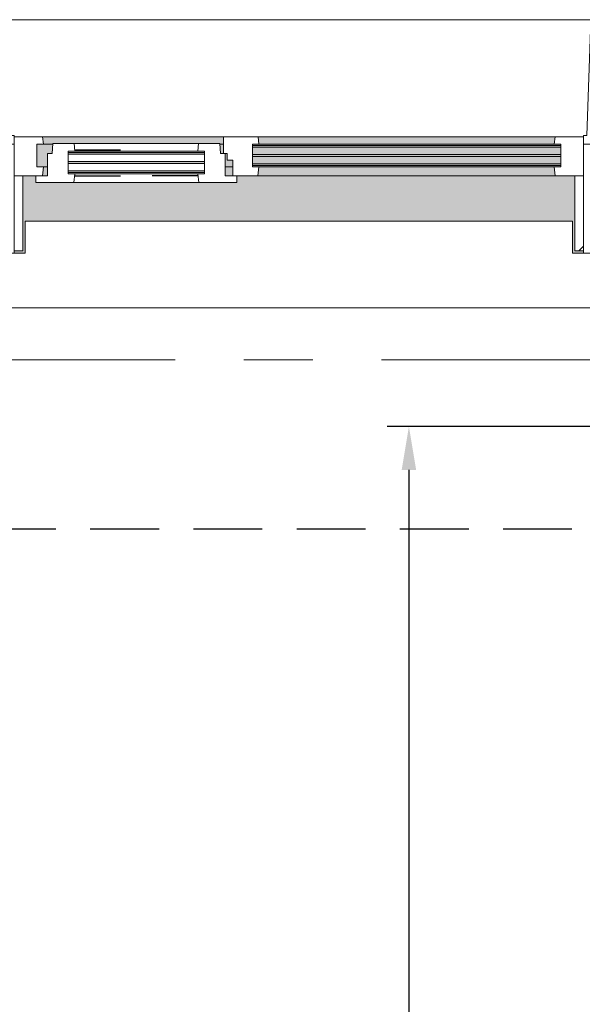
# Model space of a CAD drawing. Extents: x 3176 to 58266, y 1852 to 38199.
# Tile 146 of 256: x 26789 to 28087, y 34341 to 36613. Entities that reach past the tile are written whole.
import ezdxf

# ---------------------------------------------------------------- set-up
doc = ezdxf.new("R2010")
doc.units = 0
doc.header["$LTSCALE"] = 50
doc.header["$PDSIZE"] = -5
for name, pattern in [('HIDDEN2', [4.7625, 3.175, -1.5875]), ('Onderlegger 1e verdieping$0$gestippeld', [6.35, 3.175, -3.175]), ('Onderlegger 1e verdieping$0$stramien', [22.225, 12.7, -3.175, 3.175, -3.175])]:
    doc.linetypes.add(name, pattern=pattern)
doc.layers.get('0').update_dxf_attribs({"linetype": 'CONTINUOUS'})
doc.layers.get('DEFPOINTS').update_dxf_attribs({"linetype": 'CONTINUOUS'})
doc.layers.add('AS-M38--_F123--_Wandlengte', color=1, linetype='CONTINUOUS')
doc.layers.add('IWTEKST', color=2, linetype='CONTINUOUS')
for name, color, linetype, lineweight in [('Onderlegger 1e verdieping$0$A-GLAZ', 8, 'CONTINUOUS', 25), ('Onderlegger 1e verdieping$0$A-GLAZ-GLAS', 8, 'CONTINUOUS', 25), ('Onderlegger 1e verdieping$0$S-GRID', 8, 'CONTINUOUS', 18)]:
    doc.layers.add(name, color=color, linetype=linetype, lineweight=lineweight)
doc.styles.get("Standard").update_dxf_attribs({"font": 'isocp.shx'})
doc.dimstyles.new('CWall_F2_Wandlengte', dxfattribs={"dimscale": 50, "dimtxt": 2.5, "dimasz": 2, "dimexe": 1, "dimexo": 1, "dimgap": 0.5, "dimtad": 1, "dimdec": 0, "dimdsep": 46, "dimtxsty": 'Standard', "dimcen": 2.5, "dimclrt": 2, "dimadec": 0, "dimazin": 0, "dimtfac": 1, "dimtdec": 0, "dimtix": 1, "dimtmove": 2, "dimatfit": 0, "dimfxl": 0, "dimtolj": 1, "dimtzin": 0, "dimarcsym": 0})
pattern_1 = [(225, (27433.26, 36403.2), (212.132, -212.132), [])]

# ---------------------------------------------------------------- blocks, each defined once
blk = doc.blocks.new('Onderlegger 1e verdieping$0$31_KA_Houten kozijn metselwerkgevel met draaiend deel verdieping - 31_KA_Houten kozijn metselwerkgevel met draaiend deel verdieping-V177-Plotview 1e Verdieping - schaal 1 op 100')
at = {"layer": 'Onderlegger 1e verdieping$0$A-GLAZ'}
blk.add_hatch(color=256, dxfattribs=at).paths.add_polyline_path([(631.5, 328.5), (631.5, 255), (-631.5, 255), (-631.5, 328.5), (-656.5, 328.5), (-656.5, 323.5), (-636.5, 323.5), (-636.5, 150), (143, 150), (143, 166), (607, 166), (607, 150), (636.5, 150), (636.5, 323.5), (656.5, 323.5), (656.5, 328.5), (636.5, 328.5)], flags=0)
at = {"layer": 'Onderlegger 1e verdieping$0$A-GLAZ', "lineweight": 18}
h = blk.add_hatch(dxfattribs=at)
h.set_pattern_fill('FP_254', color=256, style=0, pattern_type=2)
h.set_pattern_definition(pattern_1)
h.paths.add_polyline_path([(656.5, 323.5), (636.5, 323.5), (636.5, 150), (656.5, 150), (656.5, 242.3)], flags=0)
h.paths.add_polyline_path([(-636.5, 323.5), (-656.5, 323.5), (-656.5, 150), (-636.5, 150), (-636.5, 242.3)], flags=0)
at = {"layer": 'Onderlegger 1e verdieping$0$A-GLAZ'}
h = blk.add_hatch(color=256, dxfattribs=at)
h.paths.add_polyline_path([(170, 150), (152.5, 150), (152.5, 129.8), (170, 129.8), (170, 145.8)], flags=0)
h.paths.add_polyline_path([(-591.8, 150), (-589.5, 129.8), (92, 129.8), (94.3, 150), (-589.5, 150)], flags=0)
h.paths.add_polyline_path([(591.8, 150), (580, 150), (580, 129.8), (589.5, 129.8), (591.3, 145.8)], flags=0)
h = blk.add_hatch(color=256, dxfattribs=at)
h.paths.add_polyline_path([(580, 129.8), (580, 99), (569.5, 99), (567.9, 77), (604.5, 77), (604.5, 129.8), (584.6, 129.8)], flags=0)
h.paths.add_polyline_path([(170, 129.8), (152.5, 129.8), (152.5, 114), (165, 114), (165, 99), (170, 99), (170, 126.3)], flags=0)
h.paths.add_polyline_path([(107, 129.8), (-604.5, 129.8), (-604.5, 126.3), (107, 126.3)], flags=0)
h.paths.add_polyline_path([(90.3, 122.3), (-604.5, 122.3), (-604.5, 105.3), (107, 105.3), (107, 122.3)], flags=0)
h.paths.add_polyline_path([(-39.8, 101.3), (-604.5, 101.3), (-604.5, 84.3), (107, 84.3), (107, 101.3)], flags=0)
h.paths.add_polyline_path([(174, 99), (174, 77), (182.1, 77), (180.5, 99)], flags=0)
h.paths.add_polyline_path([(93.6, 80.3), (-604.5, 80.3), (-604.5, 77), (107, 77), (107, 80.3)], flags=0)
at = {"layer": 'Onderlegger 1e verdieping$0$A-GLAZ', "lineweight": 18}
h = blk.add_hatch(dxfattribs=at)
h.set_pattern_fill('FP_254', color=256, style=0, pattern_type=2)
h.set_pattern_definition(pattern_1)
h.paths.add_polyline_path([(-656.5, 76.9), (-688.5, 76.9), (-688.5, -180.1), (-706.5, -180.1), (-706.5, -210.1), (-673.9, -210.1), (-664.2, 56.9), (-656.5, 56.9)], flags=0)
at = {"layer": 'Onderlegger 1e verdieping$0$A-GLAZ'}
h = blk.add_hatch(color=256, dxfattribs=at)
h.paths.add_polyline_path([(589.5, 77), (174, 77), (174, 60), (591.1, 60)], flags=0)
h.paths.add_polyline_path([(92, 77), (-589.5, 77), (-591.1, 60), (93.6, 60), (93.1, 65.7)], flags=0)
at = {"layer": 'Onderlegger 1e verdieping$0$A-GLAZ', "lineweight": 18}
h = blk.add_hatch(dxfattribs=at)
h.set_pattern_fill('FP_254', color=256, style=0, pattern_type=2)
h.set_pattern_definition(pattern_1)
h.paths.add_polyline_path([(656.5, 76.9), (656.5, 56.9), (664.2, 56.9), (673.9, -210.1), (706.5, -210.1), (706.5, -180.1), (688.5, -180.1), (688.5, 76.9)], flags=0)
for p, q in [((-656.5, 323.5), (-656.5, 328.5)), ((-636.5, 323.5), (-656.5, 323.5)), ((-656.5, 323.5), (-656.5, 150)), ((-636.5, 150), (-636.5, 323.5)), ((636.5, 323.5), (636.5, 150)), ((656.5, 323.5), (636.5, 323.5)), ((656.5, 328.5), (656.5, 323.5)), ((656.5, 150), (656.5, 323.5)), ((-656.5, 150), (-636.5, 150)), ((-591.8, 150), (-656.5, 150)), ((-656.5, 150), (-656.5, 60)), ((94.3, 150), (-591.8, 150)), ((-589.5, 129.8), (-591.8, 150)), ((94.3, 150), (92, 129.8)), ((143, 150), (94.3, 150)), ((152.5, 114), (152.5, 150)), ((591.8, 150), (589.5, 129.8)), ((656.5, 150), (607, 150)), ((636.5, 150), (656.5, 150)), ((656.5, 60), (656.5, 150)), ((-604.5, 126.3), (-604.5, 129.8)), ((-604.5, 129.8), (-589.5, 129.8)), ((-604.5, 105.3), (-604.5, 122.3)), ((-589.5, 129.8), (92, 129.8)), ((92, 129.8), (107, 129.8)), ((107, 129.8), (107, 126.3)), ((107, 122.3), (107, 105.3)), ((152.5, 129.8), (170, 129.8)), ((165, 114), (152.5, 114)), ((165, 99), (165, 114)), ((580, 129.8), (589.5, 129.8)), ((589.5, 129.8), (604.5, 129.8)), ((604.5, 129.8), (604.5, 77)), ((-688.5, 94.9), (-688.5, 76.9)), ((-604.5, 84.3), (-604.5, 101.3)), ((107, 101.3), (107, 84.3)), ((170, 99), (165, 99)), ((174, 60), (174, 99)), ((688.5, 76.9), (688.5, 94.9)), ((-656.5, 76.9), (-688.5, 76.9)), ((-688.5, 76.9), (-688.5, -180.1)), ((-656.5, 56.9), (-656.5, 76.9)), ((-604.5, 77), (-604.5, 80.3)), ((-589.5, 77), (-604.5, 77)), ((-591.1, 60), (-589.5, 77)), ((92, 77), (-589.5, 77)), ((107, 77), (92, 77)), ((92, 77), (93.6, 60)), ((107, 80.3), (107, 77)), ((182.1, 77), (174, 77)), ((589.5, 77), (567.9, 77)), ((604.5, 77), (589.5, 77)), ((589.5, 77), (591.1, 60)), ((656.5, 76.9), (688.5, 76.9)), ((656.5, 56.9), (656.5, 76.9)), ((688.5, 76.9), (688.5, -180.1)), ((-673.9, -210.1), (-664.2, 56.9)), ((-664.2, 56.9), (-656.5, 56.9)), ((-656.5, 60), (-591.1, 60)), ((-591.1, 60), (93.6, 60)), ((93.6, 60), (174, 60)), ((174, 60), (591.1, 60)), ((591.1, 60), (656.5, 60)), ((664.2, 56.9), (656.5, 56.9)), ((673.9, -210.1), (664.2, 56.9)), ((-688.5, -180.1), (-706.5, -180.1)), ((-706.5, -180.1), (-706.5, -210.1)), ((688.5, -180.1), (706.5, -180.1)), ((706.5, -180.1), (706.5, -210.1)), ((-706.5, -210.1), (-673.9, -210.1)), ((673.9, -210.1), (-673.9, -210.1)), ((706.5, -210.1), (673.9, -210.1))]:
    blk.add_line(p, q, dxfattribs=at)
blk = doc.blocks.new('Onderlegger 1e verdieping$0$31_KA_Houten kozijn metselwerkgevel triple glas - Type-9950171-Plotview 1e Verdieping - schaal 1 op 100')
at = {"layer": 'Onderlegger 1e verdieping$0$A-GLAZ'}
for points in [[(64.3, 0), (0, 0), (0, -4), (711.5, -4), (711.5, 0), (330.9, 0)], [(711.5, -21), (0, -21), (0, -25), (711.5, -25)], [(597.4, -42), (0, -42), (0, -46), (711.5, -46), (711.5, -42)]]:
    blk.add_hatch(color=256, dxfattribs=at).paths.add_polyline_path(points, flags=0)
at = {"layer": 'Onderlegger 1e verdieping$0$A-GLAZ', "lineweight": 18}
for p, q in [((711.5, 0), (0, 0)), ((0, 0), (0, -4)), ((711.5, -4), (711.5, 0)), ((0, -4), (711.5, -4)), ((711.5, -21), (0, -21)), ((0, -21), (0, -25)), ((711.5, -25), (711.5, -21)), ((0, -25), (711.5, -25)), ((711.5, -42), (0, -42)), ((0, -42), (0, -46)), ((711.5, -46), (711.5, -42)), ((0, -46), (711.5, -46))]:
    blk.add_line(p, q, dxfattribs=at)
blk = doc.blocks.new('Onderlegger 1e verdieping$0$31_KA_Houten kozijn draaiend deel metselwerkgevel - Type-V212-Plotview 1e Verdieping - schaal 1 op 100')
at = {"layer": 'Onderlegger 1e verdieping$0$A-GLAZ', "lineweight": 18}
for p, q in [((60.7, 16), (-27, 16)), ((-27, 16), (-27, 0)), ((63, -4.2), (60.7, 16)), ((349.3, 16), (60.7, 16)), ((349.3, 16), (347, -4.2)), ((437, 16), (349.3, 16)), ((410, 0), (437, 0)), ((437, 0), (437, 16)), ((-27, 0), (0, 0)), ((0, 0), (0, -51)), ((48, -7.5), (48, -4.2)), ((48, -4.2), (63, -4.2)), ((48, -28.5), (48, -11.5)), ((63, -4.2), (347, -4.2)), ((347, -4.2), (362, -4.2)), ((362, -4.2), (362, -7.5)), ((362, -11.5), (362, -28.5)), ((410, -51), (410, 0)), ((48, -49.5), (48, -32.5)), ((362, -32.5), (362, -49.5)), ((0, -51), (10.5, -51)), ((10.5, -51), (12.2, -74)), ((48, -57), (48, -53.5)), ((63, -57), (48, -57)), ((61.4, -74), (63, -57)), ((347, -57), (63, -57)), ((362, -57), (347, -57)), ((347, -57), (348.6, -74)), ((362, -53.5), (362, -57)), ((397.8, -74), (399.5, -51)), ((399.5, -51), (410, -51)), ((12.2, -74), (61.4, -74)), ((61.4, -74), (348.6, -74)), ((348.6, -74), (397.8, -74))]:
    blk.add_line(p, q, dxfattribs=at)
at = {"layer": 'Onderlegger 1e verdieping$0$A-GLAZ', "linetype": 'Onderlegger 1e verdieping$0$gestippeld'}
blk.add_line((347.3, -60), (241.8, -60), dxfattribs=at)
at = {"layer": 'Onderlegger 1e verdieping$0$A-GLAZ-GLAS'}
for p, q in [((62.5, 0), (168.2, 0)), ((347.5, 0), (241.8, 0))]:
    blk.add_line(p, q, dxfattribs=at)
blk = doc.blocks.new('Onderlegger 1e verdieping$0$31_KA_Houten kozijn metselwerkgevel triple glas - Type-9950170-Plotview 1e Verdieping - schaal 1 op 100')
at = {"layer": 'Onderlegger 1e verdieping$0$A-GLAZ'}
for points in [[(135.2, 0), (0, 0), (0, -4), (314, -4), (314, 0)], [(135.2, -21), (0, -21), (0, -25), (314, -25), (314, -21)], [(314, -42), (0, -42), (0, -46), (314, -46)]]:
    blk.add_hatch(color=256, dxfattribs=at).paths.add_polyline_path(points, flags=0)
at = {"layer": 'Onderlegger 1e verdieping$0$A-GLAZ', "lineweight": 18}
for p, q in [((314, 0), (0, 0)), ((0, 0), (0, -4)), ((314, -4), (314, 0)), ((0, -4), (314, -4)), ((314, -21), (0, -21)), ((0, -21), (0, -25)), ((314, -25), (314, -21)), ((0, -25), (314, -25)), ((314, -42), (0, -42)), ((0, -42), (0, -46)), ((314, -46), (314, -42)), ((0, -46), (314, -46))]:
    blk.add_line(p, q, dxfattribs=at)
blk = doc.blocks.new('Onderlegger 1e verdieping$0$vensterbank tweede verdieping1 - vensterbank tweede verdieping-12034844-Plotview 1e Verdieping - schaal 1 op 100')
at = {"layer": 'Onderlegger 1e verdieping$0$A-GLAZ', "lineweight": 18}
for p, q in [((28064.8, 36148.2), (26801.8, 36148.2)), ((26801.8, 36148.2), (26801.8, 36074.7)), ((28064.8, 36074.7), (28064.8, 36148.2)), ((26801.8, 36074.7), (26231.4, 36074.7)), ((28302.1, 36074.7), (28064.8, 36074.7)), ((26631.6, 35948.2), (28234.8, 35948.2))]:
    blk.add_line(p, q, dxfattribs=at)
blk = doc.blocks.new('Onderlegger 1e verdieping')
at = {"layer": 'Onderlegger 1e verdieping$0$S-GRID', "linetype": 'Onderlegger 1e verdieping$0$stramien'}
blk.add_line((3176.5, 35828.2), (55473.5, 35828.2), dxfattribs=at)
at = {"layer": 'Onderlegger 1e verdieping$0$A-GLAZ', "rotation": 180}
for name, p in [('Onderlegger 1e verdieping$0$31_KA_Houten kozijn metselwerkgevel met draaiend deel verdieping - 31_KA_Houten kozijn metselwerkgevel met draaiend deel verdieping-V177-Plotview 1e Verdieping - schaal 1 op 100', (27433.3, 36403.2)), ('Onderlegger 1e verdieping$0$31_KA_Houten kozijn draaiend deel metselwerkgevel - Type-V212-Plotview 1e Verdieping - schaal 1 op 100', (27263.3, 36253.2)), ('Onderlegger 1e verdieping$0$31_KA_Houten kozijn metselwerkgevel triple glas - Type-9950171-Plotview 1e Verdieping - schaal 1 op 100', (28037.8, 36276.9)), ('Onderlegger 1e verdieping$0$31_KA_Houten kozijn metselwerkgevel triple glas - Type-9950170-Plotview 1e Verdieping - schaal 1 op 100', (27215.3, 36260.7))]:
    blk.add_blockref(name, p, dxfattribs=at)
at = {"layer": 'Onderlegger 1e verdieping$0$A-GLAZ'}
blk.add_blockref('Onderlegger 1e verdieping$0$vensterbank tweede verdieping1 - vensterbank tweede verdieping-12034844-Plotview 1e Verdieping - schaal 1 op 100', (0, 0), dxfattribs=at)
blk = doc.blocks.new('*D319')
at = {"layer": 'AS-M38--_F123--_Wandlengte', "color": 0, "lineweight": -2}
for p, q in [((28300.6, 35674.2), (27637.3, 35674.2)), ((27687.3, 35574.2), (27687.3, 32261.2)), ((28300.6, 32161.2), (27637.3, 32161.2))]:
    blk.add_line(p, q, dxfattribs=at)
at = {"layer": 'AS-M38--_F123--_Wandlengte', "color": 0}
for points in [[(27670.6, 35574.2), (27704, 35574.2), (27687.3, 35674.2)], [(27670.6, 32261.2), (27704, 32261.2), (27687.3, 32161.2)]]:
    blk.add_solid(points, dxfattribs=at)
at = {"layer": 'DEFPOINTS', "color": 0}
for p in [(28350.6, 35674.2), (27687.3, 32161.2), (28350.6, 32161.2)]:
    blk.add_point(p, dxfattribs=at)
at = {"layer": 'AS-M38--_F123--_Wandlengte', "color": 2, "insert": (27599.8, 33917.7), "char_height": 125, "attachment_point": 5, "rotation": 90}
blk.add_mtext('\\A1;3513', dxfattribs=at)

msp = doc.modelspace()

# ---------------------------------------------------------------- linework, layer by layer
at = {"layer": 'IWTEKST', "linetype": 'HIDDEN2'}
msp.add_line((5044.6, 35438.2), (53488.6, 35438.2), dxfattribs=at)

# ---------------------------------------------------------------- block references
msp.add_blockref('Onderlegger 1e verdieping', (0, 0))

# ---------------------------------------------------------------- dimensions: what is measured, and where the dimension line sits
at = {"layer": 'AS-M38--_F123--_Wandlengte'}
dim = msp.add_aligned_dim(p1=(28350.6, 35674.2), p2=(28350.6, 32161.2), distance=-663.3, dimstyle='CWall_F2_Wandlengte', dxfattribs=at)
dim.commit()
dim.dimension.update_dxf_attribs({"geometry": '*D319', "text_midpoint": (27599.8, 33917.7)})

doc.saveas('drawing.dxf')
